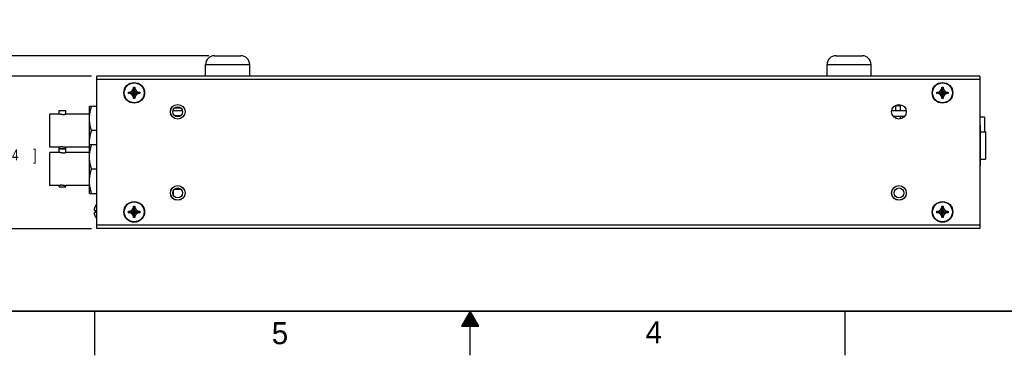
# Model space of a CAD drawing. Header units: inches. Extents: x 0 to 34, y 0 to 22.
# Tile 10 of 24: x 11.9 to 23.1, y 0 to 3.8. Entities that reach past the tile are written whole.
import ezdxf

# ---------------------------------------------------------------- set-up
doc = ezdxf.new("R2010")
doc.units = ezdxf.units.IN
doc.header["$LTSCALE"] = 1.87
doc.header["$MEASUREMENT"] = 0
doc.layers.get('0').update_dxf_attribs({"linetype": 'CONTINUOUS'})
doc.layers.add('DIMENSIONS', color=7, linetype='CONTINUOUS')
doc.styles.get("Standard").update_dxf_attribs({"font": 'txt', "width": 0.8})
doc.dimstyles.new('DIMSTYLE_1', dxfattribs={"dimtxt": 0.125, "dimasz": 0.18, "dimexe": 0.18, "dimexo": 0.0625, "dimgap": 0.09, "dimtad": 0, "dimtih": 1, "dimtoh": 1, "dimdec": 3, "dimzin": 4, "dimdsep": 46, "dimtxsty": 'STANDARD', "dimblk": '_FILLED', "dimblk1": '_FILLED', "dimblk2": '_FILLED', "dimcen": 0.09, "dimadec": 0, "dimazin": 0, "dimtp": 0.01, "dimtm": 0.01, "dimtfac": 1, "dimtdec": 3, "dimtofl": 0, "dimtmove": 0, "dimatfit": 3, "dimldrblk": '_FILLED', "dimfxl": 1, "dimtolj": 1, "dimtzin": 4, "dimarcsym": 0})

# ---------------------------------------------------------------- blocks, each defined once
blk = doc.blocks.new('_FILLED')
at = {"color": 0, "linetype": 'BYBLOCK'}
blk.add_solid([(0, 0), (-1, 0.174), (-1, -0.174)], dxfattribs=at)
blk = doc.blocks.new('*D14')
at = {"layer": 'DIMENSIONS', "color": 2, "linetype": 'CONTINUOUS'}
for p, q in [((12.711, 3.166), (11.364, 3.166)), ((11.489, 3.166), (11.489, 2.397)), ((11.489, 1.436), (11.489, 2.147)), ((12.711, 1.436), (11.364, 1.436))]:
    blk.add_line(p, q, dxfattribs=at)
at = {"layer": 'DIMENSIONS', "color": 2, "linetype": 'CONTINUOUS', "xscale": 0.18, "yscale": 0.18, "zscale": 0.18}
for p, rotation in [((11.489, 3.166), 90), ((11.489, 1.436), 270)]:
    blk.add_blockref('_FILLED', p, dxfattribs=dict(at, rotation=rotation))
at = {"layer": 'DIMENSIONS', "color": 2, "linetype": 'CONTINUOUS', "width": 0.8}
for s, p in [('[', (11.451, 2.21)), (']', (12.051, 2.21)), ('1.730', (10.826, 2.21)), ('43.94', (11.551, 2.21))]:
    blk.add_text(s, height=0.125, dxfattribs=at).set_placement(p)
blk = doc.blocks.new('*D15')
at = {"layer": 'DIMENSIONS', "color": 2, "linetype": 'CONTINUOUS'}
for p, q in [((11.489, 3.733), (11.344, 3.733)), ((11.489, 3.396), (11.489, 3.733)), ((14.041, 3.396), (11.364, 3.396)), ((12.711, 3.166), (11.364, 3.166)), ((11.489, 3.166), (11.489, 2.806))]:
    blk.add_line(p, q, dxfattribs=at)
at = {"layer": 'DIMENSIONS', "color": 2, "linetype": 'CONTINUOUS', "xscale": 0.18, "yscale": 0.18, "zscale": 0.18}
for p, rotation in [((11.489, 3.396), 270), ((11.489, 3.166), 90)]:
    blk.add_blockref('_FILLED', p, dxfattribs=dict(at, rotation=rotation))
at = {"layer": 'DIMENSIONS', "color": 2, "linetype": 'CONTINUOUS', "width": 0.8}
for s, p in [('.230', (10.157, 3.67)), ('[', (10.682, 3.67)), ('5.84', (10.782, 3.67)), (']', (11.182, 3.67))]:
    blk.add_text(s, height=0.125, dxfattribs=at).set_placement(p)

msp = doc.modelspace()

# ---------------------------------------------------------------- linework, layer by layer
at = {"color": 7, "linetype": 'CONTINUOUS'}
for p, q in [((14.1036, 3.3962), (14.4036, 3.3962)), ((21.1436, 3.3962), (21.4436, 3.3962)), ((14.0036, 3.1662), (14.0036, 3.2962)), ((14.0036, 3.2962), (14.5036, 3.2962)), ((14.5036, 3.1662), (14.5036, 3.2962)), ((21.0436, 3.2962), (21.5436, 3.2962)), ((21.0436, 3.1662), (21.0436, 3.2962)), ((21.5436, 3.1662), (21.5436, 3.2962)), ((12.7736, 1.4362), (12.7736, 3.1662)), ((22.7736, 3.1662), (12.7736, 3.1662)), ((22.7736, 3.1262), (12.7736, 3.1262)), ((22.7736, 3.1662), (22.7736, 1.4362)), ((13.173, 2.9988), (13.1866, 3.0222)), ((13.1866, 3.0222), (13.1866, 3.0402)), ((13.1866, 2.9122), (13.2046, 3.0402)), ((13.2046, 2.9122), (13.1866, 3.0402)), ((13.1866, 3.0402), (13.2046, 3.0402)), ((13.1866, 2.9302), (13.2046, 3.0222)), ((13.2046, 2.9302), (13.1866, 3.0222)), ((13.2046, 3.0402), (13.2046, 3.0222)), ((13.2046, 3.0222), (13.2181, 2.9988)), ((22.329, 2.9988), (22.3426, 3.0222)), ((22.3426, 3.0402), (22.3606, 3.0402)), ((22.3426, 2.9122), (22.3606, 3.0402)), ((22.3426, 3.0222), (22.3426, 3.0402)), ((22.3606, 2.9122), (22.3426, 3.0402)), ((22.3426, 2.9302), (22.3606, 3.0222)), ((22.3606, 2.9302), (22.3426, 3.0222)), ((22.3606, 3.0402), (22.3606, 3.0222)), ((22.3606, 3.0222), (22.3741, 2.9988)), ((13.1316, 2.9672), (13.1316, 2.9852)), ((13.1316, 2.9852), (13.2596, 2.9672)), ((13.1316, 2.9852), (13.1496, 2.9852)), ((13.1316, 2.9672), (13.2596, 2.9852)), ((13.1496, 2.9672), (13.1316, 2.9672)), ((13.1496, 2.9852), (13.173, 2.9988)), ((13.1496, 2.9852), (13.2416, 2.9672)), ((13.1496, 2.9672), (13.2416, 2.9852)), ((13.173, 2.9537), (13.1496, 2.9672)), ((13.173, 2.9537), (13.2181, 2.9988)), ((13.173, 2.9988), (13.2181, 2.9537)), ((13.1866, 2.9302), (13.173, 2.9537)), ((13.1866, 2.9122), (13.1866, 2.9302)), ((13.2046, 2.9122), (13.1866, 2.9122)), ((13.2181, 2.9537), (13.2046, 2.9302)), ((13.2046, 2.9302), (13.2046, 2.9122)), ((13.2181, 2.9988), (13.2416, 2.9852)), ((13.2416, 2.9672), (13.2181, 2.9537)), ((13.2416, 2.9852), (13.2596, 2.9852)), ((13.2596, 2.9672), (13.2416, 2.9672)), ((13.2596, 2.9852), (13.2596, 2.9672)), ((22.2876, 2.9672), (22.4156, 2.9852)), ((22.2876, 2.9852), (22.3056, 2.9852)), ((22.2876, 2.9852), (22.4156, 2.9672)), ((22.2876, 2.9672), (22.2876, 2.9852)), ((22.3056, 2.9672), (22.2876, 2.9672)), ((22.3056, 2.9852), (22.329, 2.9988)), ((22.3056, 2.9672), (22.3976, 2.9852)), ((22.3056, 2.9852), (22.3976, 2.9672)), ((22.329, 2.9537), (22.3056, 2.9672)), ((22.329, 2.9537), (22.3741, 2.9988)), ((22.329, 2.9988), (22.3741, 2.9537)), ((22.3426, 2.9302), (22.329, 2.9537)), ((22.3426, 2.9122), (22.3426, 2.9302)), ((22.3606, 2.9122), (22.3426, 2.9122)), ((22.3741, 2.9537), (22.3606, 2.9302)), ((22.3606, 2.9302), (22.3606, 2.9122)), ((22.3741, 2.9988), (22.3976, 2.9852)), ((22.3976, 2.9672), (22.3741, 2.9537)), ((22.3976, 2.9852), (22.4156, 2.9852)), ((22.4156, 2.9672), (22.3976, 2.9672)), ((22.4156, 2.9852), (22.4156, 2.9672)), ((12.6902, 2.8255), (12.6876, 2.8207)), ((12.6876, 1.8387), (12.6876, 2.8207)), ((12.6902, 2.8255), (12.7736, 2.8255)), ((13.7267, 2.8022), (13.6504, 2.8022)), ((21.8246, 2.8342), (21.8746, 2.8342)), ((21.8246, 2.7712), (21.8246, 2.8342)), ((21.8746, 2.7712), (21.8746, 2.8342)), ((12.2386, 2.3597), (12.2386, 2.7347)), ((12.3461, 2.7347), (12.2386, 2.7347)), ((12.3461, 2.7347), (12.3461, 2.7765)), ((12.3461, 2.7765), (12.4231, 2.7765)), ((12.4231, 2.7347), (12.4231, 2.7765)), ((12.6876, 2.7347), (12.4231, 2.7347)), ((13.6346, 2.7762), (13.7425, 2.7762)), ((13.6386, 2.7864), (13.6386, 2.7762)), ((13.6527, 2.7182), (13.7244, 2.7182)), ((13.6539, 2.7172), (13.7232, 2.7172)), ((21.9409, 2.7712), (21.7762, 2.7712)), ((21.9233, 2.7092), (21.7939, 2.7092)), ((21.8246, 2.6855), (21.8246, 2.7092)), ((21.8746, 2.6798), (21.8746, 2.7092)), ((22.8266, 2.7002), (22.7736, 2.7002)), ((22.8266, 2.7002), (22.8266, 2.5332)), ((22.7816, 2.6092), (22.7736, 2.6092)), ((22.7816, 2.1492), (22.7816, 2.6092)), ((12.7704, 2.5472), (12.7128, 2.5472)), ((22.7816, 2.4942), (22.7736, 2.4942)), ((22.7816, 2.5332), (22.8381, 2.5332)), ((22.8381, 2.5332), (22.8381, 2.2252)), ((12.3461, 2.3597), (12.2386, 2.3597)), ((12.3461, 2.344), (12.3461, 2.3597)), ((12.3461, 2.344), (12.4231, 2.344)), ((12.4231, 2.344), (12.4231, 2.3597)), ((12.6876, 2.3597), (12.4231, 2.3597)), ((12.6902, 2.3905), (12.6876, 2.3857)), ((12.6902, 2.3905), (12.7736, 2.3905)), ((12.2386, 1.9247), (12.2386, 2.2997)), ((12.3461, 2.2997), (12.2386, 2.2997)), ((12.3461, 2.2997), (12.3461, 2.3415)), ((12.3461, 2.3415), (12.4231, 2.3415)), ((12.4231, 2.2997), (12.4231, 2.3415)), ((12.6876, 2.2997), (12.4231, 2.2997)), ((22.7816, 2.2642), (22.7736, 2.2642)), ((22.7816, 2.1492), (22.7736, 2.1492)), ((22.7816, 2.2252), (22.8381, 2.2252)), ((12.7704, 2.1122), (12.7128, 2.1122)), ((12.3461, 1.9247), (12.2386, 1.9247)), ((12.3461, 1.909), (12.3461, 1.9247)), ((12.3461, 1.909), (12.4231, 1.909)), ((12.4231, 1.909), (12.4231, 1.9247)), ((12.6876, 1.9247), (12.4231, 1.9247)), ((12.6902, 1.834), (12.6876, 1.8387)), ((12.6902, 1.834), (12.7736, 1.834)), ((13.6349, 1.8252), (13.6386, 1.8252)), ((13.6386, 1.8664), (13.6386, 1.8252)), ((13.7267, 1.8822), (13.6504, 1.8822)), ((13.6515, 1.8832), (13.7256, 1.8832)), ((13.1866, 1.6722), (13.1866, 1.6902)), ((13.2046, 1.5622), (13.1866, 1.6902)), ((13.1866, 1.5622), (13.2046, 1.6902)), ((13.1866, 1.6902), (13.2046, 1.6902)), ((13.2046, 1.6902), (13.2046, 1.6722)), ((22.3426, 1.6902), (22.3606, 1.6902)), ((22.3606, 1.5622), (22.3426, 1.6902)), ((22.3426, 1.6722), (22.3426, 1.6902)), ((22.3426, 1.5622), (22.3606, 1.6902)), ((22.3606, 1.6902), (22.3606, 1.6722)), ((12.7438, 1.646), (12.7524, 1.6449)), ((12.7524, 1.6176), (12.7438, 1.6165)), ((12.7452, 1.6458), (12.7452, 1.6648)), ((12.7452, 1.5977), (12.7452, 1.6167)), ((13.1316, 1.6172), (13.1316, 1.6352)), ((13.1316, 1.6352), (13.2596, 1.6172)), ((13.1316, 1.6352), (13.1496, 1.6352)), ((13.1316, 1.6172), (13.2596, 1.6352)), ((13.1496, 1.6172), (13.1316, 1.6172)), ((13.1496, 1.6352), (13.173, 1.6488)), ((13.1496, 1.6352), (13.2416, 1.6172)), ((13.1496, 1.6172), (13.2416, 1.6352)), ((13.173, 1.6037), (13.1496, 1.6172)), ((13.173, 1.6488), (13.1866, 1.6722)), ((13.173, 1.6488), (13.2181, 1.6037)), ((13.173, 1.6037), (13.2181, 1.6488)), ((13.1866, 1.5802), (13.173, 1.6037)), ((13.2046, 1.5802), (13.1866, 1.6722)), ((13.1866, 1.5802), (13.2046, 1.6722)), ((13.1866, 1.5622), (13.1866, 1.5802)), ((13.2046, 1.5622), (13.1866, 1.5622)), ((13.2046, 1.6722), (13.2181, 1.6488)), ((13.2181, 1.6037), (13.2046, 1.5802)), ((13.2046, 1.5802), (13.2046, 1.5622)), ((13.2181, 1.6488), (13.2416, 1.6352)), ((13.2416, 1.6172), (13.2181, 1.6037)), ((13.2416, 1.6352), (13.2596, 1.6352)), ((13.2596, 1.6172), (13.2416, 1.6172)), ((13.2596, 1.6352), (13.2596, 1.6172)), ((22.2876, 1.6172), (22.4156, 1.6352)), ((22.2876, 1.6352), (22.3056, 1.6352)), ((22.2876, 1.6352), (22.4156, 1.6172)), ((22.2876, 1.6172), (22.2876, 1.6352)), ((22.3056, 1.6172), (22.2876, 1.6172)), ((22.3056, 1.6352), (22.329, 1.6488)), ((22.3056, 1.6172), (22.3976, 1.6352)), ((22.3056, 1.6352), (22.3976, 1.6172)), ((22.329, 1.6037), (22.3056, 1.6172)), ((22.329, 1.6488), (22.3426, 1.6722)), ((22.329, 1.6488), (22.3741, 1.6037)), ((22.329, 1.6037), (22.3741, 1.6488)), ((22.3426, 1.5802), (22.329, 1.6037)), ((22.3606, 1.5802), (22.3426, 1.6722)), ((22.3426, 1.5802), (22.3606, 1.6722)), ((22.3426, 1.5622), (22.3426, 1.5802)), ((22.3606, 1.5622), (22.3426, 1.5622)), ((22.3606, 1.6722), (22.3741, 1.6488)), ((22.3741, 1.6037), (22.3606, 1.5802)), ((22.3606, 1.5802), (22.3606, 1.5622)), ((22.3741, 1.6488), (22.3976, 1.6352)), ((22.3976, 1.6172), (22.3741, 1.6037)), ((22.3976, 1.6352), (22.4156, 1.6352)), ((22.4156, 1.6172), (22.3976, 1.6172)), ((22.4156, 1.6352), (22.4156, 1.6172)), ((22.7736, 1.4762), (12.7736, 1.4762)), ((22.7736, 1.4362), (12.7736, 1.4362))]:
    msp.add_line(p, q, dxfattribs=at)
at = {"color": 2, "linetype": 'CONTINUOUS'}
for p, q in [((12.75, 0), (12.75, 0.5)), ((17, 0.5), (16.902, 0.3303)), ((16.9712, 0.45), (17.0289, 0.45)), ((16.9769, 0.46), (17.0231, 0.46)), ((16.9827, 0.47), (17.0173, 0.47)), ((16.9885, 0.48), (17.0116, 0.48)), ((16.9942, 0.49), (17.0058, 0.49)), ((17.098, 0.3303), (17, 0.5)), ((17, 0), (17, 0.5)), ((21.25, 0), (21.25, 0.5)), ((16.9076, 0.34), (17.0924, 0.34)), ((16.9134, 0.35), (17.0866, 0.35)), ((16.9192, 0.36), (17.0808, 0.36)), ((16.925, 0.37), (17.0751, 0.37)), ((16.9307, 0.38), (17.0693, 0.38)), ((16.9365, 0.39), (17.0635, 0.39)), ((16.9423, 0.4), (17.0578, 0.4)), ((16.9481, 0.41), (17.052, 0.41)), ((16.9538, 0.42), (17.0462, 0.42)), ((16.9596, 0.43), (17.0404, 0.43)), ((16.9654, 0.44), (17.0347, 0.44)), ((16.902, 0.3303), (17.098, 0.3303))]:
    msp.add_line(p, q, dxfattribs=at)
at = {"color": 7, "linetype": 'CONTINUOUS', "const_width": 0.02}
msp.add_lwpolyline([(0.5, 0.5), (33.5, 0.5)], dxfattribs=at)
at = {"color": 7, "linetype": 'CONTINUOUS'}
for centre, radius in [((13.1956, 2.9762), 0.1175), ((13.1956, 2.9762), 0.1125), ((22.3516, 2.9762), 0.1175), ((22.3516, 2.9762), 0.1125), ((13.6886, 2.7612), 0.083), ((13.6886, 2.7612), 0.0825), ((13.6886, 2.7612), 0.056), ((21.8586, 2.7612), 0.083), ((13.6886, 1.8412), 0.083), ((13.6886, 1.8412), 0.0825), ((13.6886, 1.8412), 0.056), ((21.8586, 1.8412), 0.083), ((21.8586, 1.8412), 0.0825), ((21.8586, 1.8412), 0.056), ((13.1956, 1.6262), 0.1175), ((13.1956, 1.6262), 0.1125), ((22.3516, 1.6262), 0.1175), ((22.3516, 1.6262), 0.1125)]:
    msp.add_circle(centre, radius, dxfattribs=at)
for centre, radius, start, end in [((14.1036, 3.2962), 0.1, 90, 180), ((14.4036, 3.2962), 0.1, 0, 90), ((21.1436, 3.2962), 0.1, 90, 180), ((21.4436, 3.2962), 0.1, 0, 90), ((12.8236, 1.6491), 0.0806, 128.355, 152.04503), ((12.8236, 1.6134), 0.0806, 207.95497, 231.645)]:
    msp.add_arc(centre, radius, start, end, dxfattribs=at)
for points, knots in [([(12.7128, 2.5472), (12.7122, 2.5491), (12.711, 2.5527), (12.7094, 2.5581), (12.7078, 2.5635), (12.7062, 2.5688), (12.7048, 2.5741), (12.7034, 2.5793), (12.7021, 2.5845), (12.7008, 2.5897), (12.6996, 2.5949), (12.6984, 2.6), (12.6974, 2.6051), (12.6964, 2.6102), (12.6954, 2.6153), (12.6945, 2.6204), (12.6937, 2.6255), (12.6929, 2.6305), (12.6923, 2.6356), (12.6916, 2.6407), (12.6911, 2.6457), (12.6906, 2.6508), (12.6901, 2.6559), (12.6898, 2.6609), (12.6895, 2.666), (12.6893, 2.671), (12.6891, 2.6761), (12.689, 2.6812), (12.689, 2.6862), (12.6891, 2.6913), (12.6892, 2.6964), (12.6894, 2.7014), (12.6896, 2.7065), (12.69, 2.7115), (12.6904, 2.7166), (12.6908, 2.7217), (12.6914, 2.7267), (12.692, 2.7318), (12.6926, 2.7369), (12.6933, 2.7419), (12.6941, 2.747), (12.695, 2.7521), (12.6959, 2.7572), (12.6969, 2.7623), (12.6979, 2.7674), (12.6991, 2.7725), (12.7002, 2.7777), (12.7015, 2.7828), (12.7028, 2.788), (12.7041, 2.7933), (12.7056, 2.7985), (12.7071, 2.8038), (12.7086, 2.8092), (12.7103, 2.8146), (12.712, 2.82), (12.7131, 2.8237), (12.7137, 2.8255)], [0, 0, 0, 0, 0.0202372, 0.0402121, 0.0599437, 0.0794527, 0.098758, 0.117879, 0.1368342, 0.1556388, 0.174309, 0.1928588, 0.2113009, 0.2296486, 0.2479126, 0.2661036, 0.2842321, 0.3023057, 0.3203328, 0.3383211, 0.3562759, 0.3742041, 0.3921102, 0.4099979, 0.4278726, 0.4457366, 0.463593, 0.4814455, 0.4992957, 0.5171466, 0.5350012, 0.5528611, 0.5707304, 0.588612, 0.6065088, 0.6244263, 0.6423684, 0.6603402, 0.6783488, 0.6964001, 0.714502, 0.7326635, 0.7508925, 0.7692002, 0.7875975, 0.8060958, 0.8247091, 0.8434502, 0.8623338, 0.8813767, 0.9005948, 0.9200071, 0.9396336, 0.9594941, 0.9796096, 1, 1, 1, 1]), ([(12.7736, 2.8123), (12.7733, 2.813), (12.7725, 2.8156), (12.7712, 2.82), (12.77, 2.8237), (12.7694, 2.8255)], [0, 0, 0, 0, 0.1717186, 0.583061, 1, 1, 1, 1]), ([(12.3846, 2.7307), (12.3841, 2.7307), (12.3831, 2.7307), (12.3816, 2.7308), (12.3802, 2.7308), (12.3787, 2.7308), (12.3773, 2.7309), (12.3759, 2.7309), (12.3744, 2.731), (12.373, 2.7311), (12.3716, 2.7312), (12.3703, 2.7313), (12.3689, 2.7314), (12.3676, 2.7315), (12.3663, 2.7317), (12.365, 2.7318), (12.3637, 2.7319), (12.3625, 2.7321), (12.3613, 2.7322), (12.3601, 2.7324), (12.359, 2.7325), (12.3579, 2.7327), (12.3568, 2.7328), (12.3558, 2.733), (12.3549, 2.7331), (12.3539, 2.7333), (12.3531, 2.7334), (12.3522, 2.7336), (12.3514, 2.7337), (12.3507, 2.7338), (12.35, 2.734), (12.3494, 2.7341), (12.3488, 2.7342), (12.3483, 2.7343), (12.3479, 2.7344), (12.3474, 2.7345), (12.3471, 2.7345), (12.3468, 2.7346), (12.3465, 2.7346), (12.3463, 2.7347), (12.3462, 2.7347), (12.3461, 2.7347), (12.3461, 2.7347), (12.3461, 2.7347)], [0, 0, 0, 0, 0.0376746, 0.0753241, 0.1128745, 0.1502837, 0.1875336, 0.2245514, 0.2612849, 0.2977195, 0.3337813, 0.3694048, 0.4045743, 0.4392189, 0.4732644, 0.506689, 0.5394274, 0.5714019, 0.6025833, 0.6329151, 0.6623213, 0.6907675, 0.7182091, 0.744577, 0.7698331, 0.7939481, 0.8168635, 0.838542, 0.8589671, 0.8780933, 0.8958892, 0.912347, 0.9274342, 0.9411266, 0.953422, 0.9643, 0.9737432, 0.9817519, 0.9883152, 0.9934231, 0.9970757, 0.9992691, 1, 1, 1, 1]), ([(12.3846, 2.7307), (12.385, 2.7307), (12.386, 2.7307), (12.3875, 2.7308), (12.3889, 2.7308), (12.3904, 2.7308), (12.3918, 2.7309), (12.3933, 2.7309), (12.3947, 2.731), (12.3961, 2.7311), (12.3975, 2.7312), (12.3989, 2.7313), (12.4002, 2.7314), (12.4016, 2.7315), (12.4029, 2.7317), (12.4042, 2.7318), (12.4054, 2.7319), (12.4067, 2.7321), (12.4079, 2.7322), (12.409, 2.7324), (12.4101, 2.7325), (12.4112, 2.7327), (12.4123, 2.7328), (12.4133, 2.733), (12.4143, 2.7331), (12.4152, 2.7333), (12.4161, 2.7334), (12.4169, 2.7336), (12.4177, 2.7337), (12.4184, 2.7338), (12.4191, 2.734), (12.4197, 2.7341), (12.4203, 2.7342), (12.4208, 2.7343), (12.4213, 2.7344), (12.4217, 2.7345), (12.422, 2.7345), (12.4223, 2.7346), (12.4226, 2.7346), (12.4228, 2.7347), (12.4229, 2.7347), (12.423, 2.7347), (12.4231, 2.7347), (12.4231, 2.7347)], [0, 0, 0, 0, 0.0376746, 0.0753241, 0.1128745, 0.1502837, 0.1875336, 0.2245514, 0.2612849, 0.2977195, 0.3337813, 0.3694048, 0.4045743, 0.4392189, 0.4732644, 0.506689, 0.5394274, 0.5714019, 0.6025833, 0.6329151, 0.6623213, 0.6907675, 0.7182091, 0.744577, 0.7698331, 0.7939481, 0.8168635, 0.838542, 0.8589671, 0.8780933, 0.8958892, 0.912347, 0.9274342, 0.9411266, 0.953422, 0.9643, 0.9737432, 0.9817519, 0.9883152, 0.9934231, 0.9970757, 0.9992691, 1, 1, 1, 1]), ([(12.6896, 2.3893), (12.6895, 2.3906), (12.6894, 2.3935), (12.6892, 2.3981), (12.6891, 2.4032), (12.689, 2.4082), (12.689, 2.4133), (12.6891, 2.4184), (12.6893, 2.4234), (12.6895, 2.4285), (12.6898, 2.4335), (12.6901, 2.4386), (12.6906, 2.4437), (12.6911, 2.4487), (12.6916, 2.4538), (12.6923, 2.4589), (12.6929, 2.4639), (12.6937, 2.469), (12.6945, 2.4741), (12.6954, 2.4792), (12.6964, 2.4842), (12.6974, 2.4894), (12.6984, 2.4945), (12.6996, 2.4996), (12.7008, 2.5048), (12.7021, 2.51), (12.7034, 2.5152), (12.7048, 2.5204), (12.7062, 2.5257), (12.7078, 2.531), (12.7094, 2.5364), (12.711, 2.5418), (12.7122, 2.5454), (12.7128, 2.5472)], [0, 0, 0, 0, 0.0231108, 0.0546687, 0.0862174, 0.1177593, 0.1493001, 0.180845, 0.2123967, 0.2439619, 0.2755458, 0.307153, 0.3387925, 0.370471, 0.4021966, 0.4339814, 0.4658348, 0.4977704, 0.5298029, 0.5619457, 0.5942178, 0.6266376, 0.6592242, 0.6920012, 0.7249909, 0.7582181, 0.7917112, 0.8254976, 0.8596095, 0.8940812, 0.9289465, 0.9642414, 1, 1, 1, 1]), ([(12.7704, 2.5472), (12.7709, 2.5491), (12.772, 2.5525), (12.7731, 2.5559), (12.7736, 2.5575)], [0, 0, 0, 0, 0.5351004, 1, 1, 1, 1]), ([(12.7736, 2.537), (12.7731, 2.5386), (12.772, 2.542), (12.7709, 2.5454), (12.7704, 2.5472)], [0, 0, 0, 0, 0.4648995, 1, 1, 1, 1]), ([(12.3846, 2.3637), (12.3841, 2.3637), (12.3831, 2.3637), (12.3816, 2.3637), (12.3802, 2.3637), (12.3787, 2.3636), (12.3773, 2.3636), (12.3759, 2.3635), (12.3744, 2.3635), (12.373, 2.3634), (12.3716, 2.3633), (12.3703, 2.3632), (12.3689, 2.3631), (12.3676, 2.3629), (12.3663, 2.3628), (12.365, 2.3627), (12.3637, 2.3626), (12.3625, 2.3624), (12.3613, 2.3623), (12.3601, 2.3621), (12.359, 2.362), (12.3579, 2.3618), (12.3568, 2.3616), (12.3558, 2.3615), (12.3549, 2.3613), (12.3539, 2.3612), (12.3531, 2.361), (12.3522, 2.3609), (12.3514, 2.3608), (12.3507, 2.3606), (12.35, 2.3605), (12.3494, 2.3604), (12.3488, 2.3603), (12.3483, 2.3602), (12.3479, 2.3601), (12.3474, 2.36), (12.3471, 2.3599), (12.3468, 2.3599), (12.3465, 2.3598), (12.3463, 2.3598), (12.3462, 2.3598), (12.3461, 2.3597), (12.3461, 2.3597), (12.3461, 2.3597)], [0, 0, 0, 0, 0.0376746, 0.0753242, 0.1128748, 0.1502839, 0.1875339, 0.2245519, 0.2612853, 0.2977197, 0.3337816, 0.3694051, 0.4045745, 0.439219, 0.4732645, 0.5066891, 0.5394276, 0.571402, 0.6025834, 0.6329153, 0.6623215, 0.6907676, 0.7182091, 0.744577, 0.7698332, 0.7939482, 0.8168634, 0.838542, 0.8589671, 0.8780933, 0.8958892, 0.912347, 0.9274342, 0.9411266, 0.9534221, 0.9643, 0.9737432, 0.9817519, 0.9883152, 0.9934231, 0.9970757, 0.9992691, 1, 1, 1, 1]), ([(12.3846, 2.3637), (12.385, 2.3637), (12.386, 2.3637), (12.3875, 2.3637), (12.3889, 2.3637), (12.3904, 2.3636), (12.3918, 2.3636), (12.3933, 2.3635), (12.3947, 2.3635), (12.3961, 2.3634), (12.3975, 2.3633), (12.3989, 2.3632), (12.4002, 2.3631), (12.4016, 2.3629), (12.4029, 2.3628), (12.4042, 2.3627), (12.4054, 2.3626), (12.4067, 2.3624), (12.4079, 2.3623), (12.409, 2.3621), (12.4101, 2.362), (12.4112, 2.3618), (12.4123, 2.3616), (12.4133, 2.3615), (12.4143, 2.3613), (12.4152, 2.3612), (12.4161, 2.361), (12.4169, 2.3609), (12.4177, 2.3608), (12.4184, 2.3606), (12.4191, 2.3605), (12.4197, 2.3604), (12.4203, 2.3603), (12.4208, 2.3602), (12.4213, 2.3601), (12.4217, 2.36), (12.422, 2.3599), (12.4223, 2.3599), (12.4226, 2.3598), (12.4228, 2.3598), (12.4229, 2.3598), (12.423, 2.3597), (12.4231, 2.3597), (12.4231, 2.3597)], [0, 0, 0, 0, 0.0376746, 0.0753242, 0.1128748, 0.1502839, 0.1875339, 0.2245519, 0.2612853, 0.2977197, 0.3337816, 0.3694051, 0.4045745, 0.439219, 0.4732645, 0.5066891, 0.5394276, 0.571402, 0.6025834, 0.6329153, 0.6623215, 0.6907676, 0.7182091, 0.744577, 0.7698332, 0.7939482, 0.8168634, 0.838542, 0.8589671, 0.8780933, 0.8958892, 0.912347, 0.9274342, 0.9411266, 0.9534221, 0.9643, 0.9737432, 0.9817519, 0.9883152, 0.9934231, 0.9970757, 0.9992691, 1, 1, 1, 1]), ([(12.7128, 2.1122), (12.7122, 2.1141), (12.711, 2.1177), (12.7094, 2.1231), (12.7078, 2.1285), (12.7062, 2.1338), (12.7048, 2.1391), (12.7034, 2.1443), (12.7021, 2.1495), (12.7008, 2.1547), (12.6996, 2.1599), (12.6984, 2.165), (12.6974, 2.1701), (12.6964, 2.1752), (12.6954, 2.1803), (12.6945, 2.1854), (12.6937, 2.1905), (12.6929, 2.1955), (12.6923, 2.2006), (12.6916, 2.2057), (12.6911, 2.2107), (12.6906, 2.2158), (12.6901, 2.2209), (12.6898, 2.2259), (12.6895, 2.231), (12.6893, 2.236), (12.6891, 2.2411), (12.689, 2.2462), (12.689, 2.2512), (12.6891, 2.2563), (12.6892, 2.2614), (12.6894, 2.2664), (12.6896, 2.2715), (12.69, 2.2765), (12.6904, 2.2816), (12.6908, 2.2867), (12.6914, 2.2917), (12.692, 2.2968), (12.6926, 2.3019), (12.6933, 2.3069), (12.6941, 2.312), (12.695, 2.3171), (12.6959, 2.3222), (12.6969, 2.3273), (12.6979, 2.3324), (12.6991, 2.3375), (12.7002, 2.3427), (12.7015, 2.3478), (12.7028, 2.353), (12.7041, 2.3583), (12.7056, 2.3635), (12.7071, 2.3688), (12.7086, 2.3742), (12.7103, 2.3796), (12.712, 2.385), (12.7131, 2.3887), (12.7137, 2.3905)], [0, 0, 0, 0, 0.0202372, 0.0402121, 0.0599437, 0.0794527, 0.098758, 0.117879, 0.1368342, 0.1556388, 0.174309, 0.1928588, 0.2113009, 0.2296486, 0.2479126, 0.2661036, 0.2842321, 0.3023057, 0.3203328, 0.3383211, 0.3562759, 0.3742041, 0.3921102, 0.4099979, 0.4278726, 0.4457366, 0.463593, 0.4814455, 0.4992957, 0.5171466, 0.5350012, 0.5528611, 0.5707304, 0.588612, 0.6065088, 0.6244263, 0.6423684, 0.6603402, 0.6783488, 0.6964001, 0.714502, 0.7326635, 0.7508925, 0.7692002, 0.7875975, 0.8060958, 0.8247091, 0.8434502, 0.8623338, 0.8813767, 0.9005948, 0.9200071, 0.9396336, 0.9594941, 0.9796096, 1, 1, 1, 1]), ([(12.7736, 2.3773), (12.7733, 2.378), (12.7725, 2.3806), (12.7712, 2.385), (12.77, 2.3887), (12.7694, 2.3905)], [0, 0, 0, 0, 0.1717186, 0.583061, 1, 1, 1, 1]), ([(12.3846, 2.2957), (12.3841, 2.2957), (12.3831, 2.2957), (12.3816, 2.2958), (12.3802, 2.2958), (12.3787, 2.2958), (12.3773, 2.2959), (12.3759, 2.2959), (12.3744, 2.296), (12.373, 2.2961), (12.3716, 2.2962), (12.3703, 2.2963), (12.3689, 2.2964), (12.3676, 2.2965), (12.3663, 2.2967), (12.365, 2.2968), (12.3637, 2.2969), (12.3625, 2.2971), (12.3613, 2.2972), (12.3601, 2.2974), (12.359, 2.2975), (12.3579, 2.2977), (12.3568, 2.2978), (12.3558, 2.298), (12.3549, 2.2981), (12.3539, 2.2983), (12.3531, 2.2984), (12.3522, 2.2986), (12.3514, 2.2987), (12.3507, 2.2988), (12.35, 2.299), (12.3494, 2.2991), (12.3488, 2.2992), (12.3483, 2.2993), (12.3479, 2.2994), (12.3474, 2.2995), (12.3471, 2.2995), (12.3468, 2.2996), (12.3465, 2.2996), (12.3463, 2.2997), (12.3462, 2.2997), (12.3461, 2.2997), (12.3461, 2.2997), (12.3461, 2.2997)], [0, 0, 0, 0, 0.0376746, 0.0753241, 0.1128745, 0.1502837, 0.1875336, 0.2245514, 0.2612849, 0.2977195, 0.3337813, 0.3694048, 0.4045743, 0.4392189, 0.4732644, 0.506689, 0.5394274, 0.5714019, 0.6025833, 0.6329151, 0.6623213, 0.6907675, 0.7182091, 0.744577, 0.7698331, 0.7939481, 0.8168635, 0.838542, 0.8589671, 0.8780933, 0.8958892, 0.912347, 0.9274342, 0.9411266, 0.953422, 0.9643, 0.9737432, 0.9817519, 0.9883152, 0.9934231, 0.9970757, 0.9992691, 1, 1, 1, 1]), ([(12.3846, 2.2957), (12.385, 2.2957), (12.386, 2.2957), (12.3875, 2.2958), (12.3889, 2.2958), (12.3904, 2.2958), (12.3918, 2.2959), (12.3933, 2.2959), (12.3947, 2.296), (12.3961, 2.2961), (12.3975, 2.2962), (12.3989, 2.2963), (12.4002, 2.2964), (12.4016, 2.2965), (12.4029, 2.2967), (12.4042, 2.2968), (12.4054, 2.2969), (12.4067, 2.2971), (12.4079, 2.2972), (12.409, 2.2974), (12.4101, 2.2975), (12.4112, 2.2977), (12.4123, 2.2978), (12.4133, 2.298), (12.4143, 2.2981), (12.4152, 2.2983), (12.4161, 2.2984), (12.4169, 2.2986), (12.4177, 2.2987), (12.4184, 2.2988), (12.4191, 2.299), (12.4197, 2.2991), (12.4203, 2.2992), (12.4208, 2.2993), (12.4213, 2.2994), (12.4217, 2.2995), (12.422, 2.2995), (12.4223, 2.2996), (12.4226, 2.2996), (12.4228, 2.2997), (12.4229, 2.2997), (12.423, 2.2997), (12.4231, 2.2997), (12.4231, 2.2997)], [0, 0, 0, 0, 0.0376746, 0.0753241, 0.1128745, 0.1502837, 0.1875336, 0.2245514, 0.2612849, 0.2977195, 0.3337813, 0.3694048, 0.4045743, 0.4392189, 0.4732644, 0.506689, 0.5394274, 0.5714019, 0.6025833, 0.6329151, 0.6623213, 0.6907675, 0.7182091, 0.744577, 0.7698331, 0.7939481, 0.8168635, 0.838542, 0.8589671, 0.8780933, 0.8958892, 0.912347, 0.9274342, 0.9411266, 0.953422, 0.9643, 0.9737432, 0.9817519, 0.9883152, 0.9934231, 0.9970757, 0.9992691, 1, 1, 1, 1]), ([(12.7704, 2.1122), (12.7709, 2.1141), (12.772, 2.1175), (12.7731, 2.1209), (12.7736, 2.1225)], [0, 0, 0, 0, 0.5351004, 1, 1, 1, 1]), ([(12.7137, 1.834), (12.7131, 1.8358), (12.712, 1.8395), (12.7103, 1.8449), (12.7086, 1.8503), (12.7071, 1.8556), (12.7056, 1.8609), (12.7041, 1.8662), (12.7028, 1.8714), (12.7015, 1.8766), (12.7002, 1.8818), (12.6991, 1.887), (12.6979, 1.8921), (12.6969, 1.8972), (12.6959, 1.9023), (12.695, 1.9074), (12.6941, 1.9125), (12.6933, 1.9175), (12.6926, 1.9226), (12.692, 1.9277), (12.6914, 1.9327), (12.6908, 1.9378), (12.6904, 1.9429), (12.69, 1.9479), (12.6896, 1.953), (12.6894, 1.958), (12.6892, 1.9631), (12.6891, 1.9682), (12.689, 1.9732), (12.689, 1.9783), (12.6891, 1.9834), (12.6893, 1.9884), (12.6895, 1.9935), (12.6898, 1.9985), (12.6901, 2.0036), (12.6906, 2.0087), (12.6911, 2.0137), (12.6916, 2.0188), (12.6923, 2.0239), (12.6929, 2.0289), (12.6937, 2.034), (12.6945, 2.0391), (12.6954, 2.0442), (12.6964, 2.0492), (12.6974, 2.0544), (12.6984, 2.0595), (12.6996, 2.0646), (12.7008, 2.0698), (12.7021, 2.075), (12.7034, 2.0802), (12.7048, 2.0854), (12.7062, 2.0907), (12.7078, 2.096), (12.7094, 2.1014), (12.711, 2.1068), (12.7122, 2.1104), (12.7128, 2.1122)], [0, 0, 0, 0, 0.0203904, 0.0405059, 0.0603664, 0.0799929, 0.0994052, 0.1186233, 0.1376662, 0.1565499, 0.175291, 0.1939042, 0.2124025, 0.2307999, 0.2491076, 0.2673366, 0.2854981, 0.3036, 0.3216513, 0.3396599, 0.3576317, 0.3755738, 0.3934913, 0.4113881, 0.4292697, 0.4471389, 0.4649989, 0.4828535, 0.5007044, 0.5185546, 0.5364071, 0.5542635, 0.5721275, 0.5900021, 0.6078899, 0.625796, 0.6437241, 0.6616789, 0.6796672, 0.6976943, 0.715768, 0.7338964, 0.7520874, 0.7703515, 0.7886992, 0.8071412, 0.8256911, 0.8443613, 0.8631658, 0.882121, 0.901242, 0.9205473, 0.9400563, 0.9597879, 0.9797628, 1, 1, 1, 1]), ([(12.7736, 2.102), (12.7731, 2.1036), (12.772, 2.107), (12.7709, 2.1104), (12.7704, 2.1122)], [0, 0, 0, 0, 0.4648995, 1, 1, 1, 1]), ([(12.3846, 1.9287), (12.3841, 1.9287), (12.3831, 1.9287), (12.3816, 1.9287), (12.3802, 1.9287), (12.3787, 1.9286), (12.3773, 1.9286), (12.3759, 1.9285), (12.3744, 1.9285), (12.373, 1.9284), (12.3716, 1.9283), (12.3703, 1.9282), (12.3689, 1.9281), (12.3676, 1.9279), (12.3663, 1.9278), (12.365, 1.9277), (12.3637, 1.9276), (12.3625, 1.9274), (12.3613, 1.9273), (12.3601, 1.9271), (12.359, 1.927), (12.3579, 1.9268), (12.3568, 1.9266), (12.3558, 1.9265), (12.3549, 1.9263), (12.3539, 1.9262), (12.3531, 1.926), (12.3522, 1.9259), (12.3514, 1.9258), (12.3507, 1.9256), (12.35, 1.9255), (12.3494, 1.9254), (12.3488, 1.9253), (12.3483, 1.9252), (12.3479, 1.9251), (12.3474, 1.925), (12.3471, 1.9249), (12.3468, 1.9249), (12.3465, 1.9248), (12.3463, 1.9248), (12.3462, 1.9248), (12.3461, 1.9247), (12.3461, 1.9247), (12.3461, 1.9247)], [0, 0, 0, 0, 0.0376746, 0.0753242, 0.1128748, 0.1502839, 0.1875339, 0.2245519, 0.2612853, 0.2977197, 0.3337816, 0.3694051, 0.4045745, 0.439219, 0.4732645, 0.5066891, 0.5394276, 0.571402, 0.6025834, 0.6329153, 0.6623215, 0.6907676, 0.7182091, 0.744577, 0.7698332, 0.7939482, 0.8168634, 0.838542, 0.8589671, 0.8780933, 0.8958892, 0.912347, 0.9274342, 0.9411266, 0.9534221, 0.9643, 0.9737432, 0.9817519, 0.9883152, 0.9934231, 0.9970757, 0.9992691, 1, 1, 1, 1]), ([(12.3846, 1.9287), (12.385, 1.9287), (12.386, 1.9287), (12.3875, 1.9287), (12.3889, 1.9287), (12.3904, 1.9286), (12.3918, 1.9286), (12.3933, 1.9285), (12.3947, 1.9285), (12.3961, 1.9284), (12.3975, 1.9283), (12.3989, 1.9282), (12.4002, 1.9281), (12.4016, 1.9279), (12.4029, 1.9278), (12.4042, 1.9277), (12.4054, 1.9276), (12.4067, 1.9274), (12.4079, 1.9273), (12.409, 1.9271), (12.4101, 1.927), (12.4112, 1.9268), (12.4123, 1.9266), (12.4133, 1.9265), (12.4143, 1.9263), (12.4152, 1.9262), (12.4161, 1.926), (12.4169, 1.9259), (12.4177, 1.9258), (12.4184, 1.9256), (12.4191, 1.9255), (12.4197, 1.9254), (12.4203, 1.9253), (12.4208, 1.9252), (12.4213, 1.9251), (12.4217, 1.925), (12.422, 1.9249), (12.4223, 1.9249), (12.4226, 1.9248), (12.4228, 1.9248), (12.4229, 1.9248), (12.423, 1.9247), (12.4231, 1.9247), (12.4231, 1.9247)], [0, 0, 0, 0, 0.0376746, 0.0753242, 0.1128748, 0.1502839, 0.1875339, 0.2245519, 0.2612853, 0.2977197, 0.3337816, 0.3694051, 0.4045745, 0.439219, 0.4732645, 0.5066891, 0.5394276, 0.571402, 0.6025834, 0.6329153, 0.6623215, 0.6907676, 0.7182091, 0.744577, 0.7698332, 0.7939482, 0.8168634, 0.838542, 0.8589671, 0.8780933, 0.8958892, 0.912347, 0.9274342, 0.9411266, 0.9534221, 0.9643, 0.9737432, 0.9817519, 0.9883152, 0.9934231, 0.9970757, 0.9992691, 1, 1, 1, 1]), ([(12.7694, 1.834), (12.77, 1.8358), (12.7712, 1.8395), (12.7725, 1.8439), (12.7733, 1.8465), (12.7736, 1.8472)], [0, 0, 0, 0, 0.4169391, 0.8282819, 1, 1, 1, 1]), ([(12.7524, 1.6852), (12.752, 1.6844), (12.7513, 1.683), (12.7503, 1.6807), (12.7493, 1.6785), (12.7485, 1.6762), (12.7477, 1.674), (12.747, 1.6719), (12.7464, 1.6699), (12.746, 1.6681), (12.7455, 1.6664), (12.7453, 1.6653), (12.7452, 1.6648)], [0, 0, 0, 0, 0.1114941, 0.2255207, 0.3400401, 0.4530352, 0.5623466, 0.665226, 0.7594914, 0.8458192, 0.9255437, 1, 1, 1, 1]), ([(12.7524, 1.6869), (12.7524, 1.6868), (12.7524, 1.6868), (12.7524, 1.6867), (12.7524, 1.6865), (12.7524, 1.6863), (12.7524, 1.686), (12.7524, 1.6856), (12.7524, 1.6853), (12.7524, 1.6852)], [0, 0, 0, 0, 0.0205111, 0.0820152, 0.1844455, 0.3276542, 0.5114899, 0.7356901, 1, 1, 1, 1]), ([(12.7438, 1.6576), (12.7438, 1.6573), (12.7437, 1.6567), (12.7436, 1.6558), (12.7435, 1.6548), (12.7434, 1.6539), (12.7434, 1.653), (12.7433, 1.6521), (12.7432, 1.6512), (12.7432, 1.6506), (12.7432, 1.6503)], [0, 0, 0, 0, 0.1268147, 0.2525639, 0.377544, 0.5020465, 0.6263499, 0.7506533, 0.8751431, 1, 1, 1, 1]), ([(12.7432, 1.6503), (12.7432, 1.6501), (12.7432, 1.6497), (12.7433, 1.6492), (12.7434, 1.6486), (12.7434, 1.6481), (12.7435, 1.6476), (12.7436, 1.647), (12.7437, 1.6465), (12.7438, 1.6461), (12.7438, 1.646)], [0, 0, 0, 0, 0.1238463, 0.2475876, 0.371416, 0.4955307, 0.6201444, 0.7455518, 0.8720637, 1, 1, 1, 1]), ([(12.7438, 1.6165), (12.7438, 1.6163), (12.7437, 1.616), (12.7436, 1.6154), (12.7435, 1.6149), (12.7434, 1.6144), (12.7434, 1.6138), (12.7433, 1.6133), (12.7432, 1.6128), (12.7432, 1.6124), (12.7432, 1.6122)], [0, 0, 0, 0, 0.1279399, 0.2544544, 0.3798631, 0.5044769, 0.6285907, 0.7524176, 0.8761568, 1, 1, 1, 1]), ([(12.7432, 1.6122), (12.7432, 1.6119), (12.7432, 1.6113), (12.7433, 1.6104), (12.7434, 1.6095), (12.7434, 1.6086), (12.7435, 1.6076), (12.7436, 1.6067), (12.7437, 1.6058), (12.7438, 1.6052), (12.7438, 1.6049)], [0, 0, 0, 0, 0.1248599, 0.2493519, 0.3736568, 0.4979611, 0.6224636, 0.7474423, 0.8731889, 1, 1, 1, 1]), ([(12.7452, 1.6648), (12.7451, 1.6642), (12.7448, 1.6632), (12.7445, 1.6616), (12.7443, 1.6602), (12.744, 1.6589), (12.7439, 1.658), (12.7438, 1.6576)], [0, 0, 0, 0, 0.2307142, 0.4439327, 0.6417951, 0.8264373, 1, 1, 1, 1]), ([(12.7438, 1.6049), (12.7439, 1.6045), (12.744, 1.6036), (12.7443, 1.6023), (12.7445, 1.6008), (12.7448, 1.5993), (12.7451, 1.5983), (12.7452, 1.5977)], [0, 0, 0, 0, 0.1743847, 0.3595031, 0.5574304, 0.7702379, 1, 1, 1, 1]), ([(12.7452, 1.5977), (12.7453, 1.5972), (12.7455, 1.5961), (12.7459, 1.5945), (12.7464, 1.5927), (12.747, 1.5908), (12.7476, 1.5887), (12.7484, 1.5865), (12.7493, 1.5842), (12.7502, 1.5818), (12.7513, 1.5795), (12.752, 1.578), (12.7524, 1.5773)], [0, 0, 0, 0, 0.0736319, 0.1516469, 0.2357449, 0.3276268, 0.4285064, 0.5371927, 0.6515605, 0.7687878, 0.885925, 1, 1, 1, 1]), ([(12.7524, 1.6449), (12.7524, 1.6442), (12.7524, 1.6429), (12.7524, 1.641), (12.7524, 1.6391), (12.7524, 1.6371), (12.7524, 1.6352), (12.7524, 1.6332), (12.7524, 1.6312), (12.7524, 1.6293), (12.7524, 1.6273), (12.7524, 1.6253), (12.7524, 1.6234), (12.7524, 1.6215), (12.7524, 1.6195), (12.7524, 1.6182), (12.7524, 1.6176)], [0, 0, 0, 0, 0.07026, 0.141058, 0.2123057, 0.2839134, 0.3557918, 0.4278507, 0.5, 0.5721493, 0.6442082, 0.7160866, 0.7876943, 0.858942, 0.92974, 1, 1, 1, 1]), ([(12.7524, 1.5773), (12.7524, 1.5772), (12.7524, 1.5769), (12.7524, 1.5765), (12.7524, 1.5762), (12.7524, 1.576), (12.7524, 1.5758), (12.7524, 1.5757), (12.7524, 1.5756), (12.7524, 1.5756)], [0, 0, 0, 0, 0.2643099, 0.4885101, 0.6723458, 0.8155545, 0.9179848, 0.9794889, 1, 1, 1, 1])]:
    msp.add_open_spline(points, degree=3, knots=knots, dxfattribs=at)

# ---------------------------------------------------------------- texts
at = {"color": 2, "linetype": 'CONTINUOUS'}
for s, p in [('5', (14.754, 0.1262)), ('4', (18.9884, 0.1369))]:
    msp.add_text(s, height=0.25, dxfattribs=at).set_placement(p)

# ---------------------------------------------------------------- dimensions: what is measured, and where the dimension line sits
at = {"layer": 'DIMENSIONS', "color": 2, "linetype": 'CONTINUOUS'}
for base, p1, p2, picture, middle in [((11.4886, 3.3962), (12.7111, 3.1662), (14.0411, 3.3962), '*D15', (10.7194, 3.7329)), ((11.4886, 3.1662), (12.7111, 1.4362), (12.7111, 3.1662), '*D14', (11.4886, 2.272))]:
    dim = msp.add_linear_dim(base=base, p1=p1, p2=p2, angle=90, dimstyle='DIMSTYLE_1', dxfattribs=at)
    dim.commit()
    dim.dimension.update_dxf_attribs({"geometry": picture, "text_midpoint": middle, "dimtype": 160})

doc.saveas('drawing.dxf')
